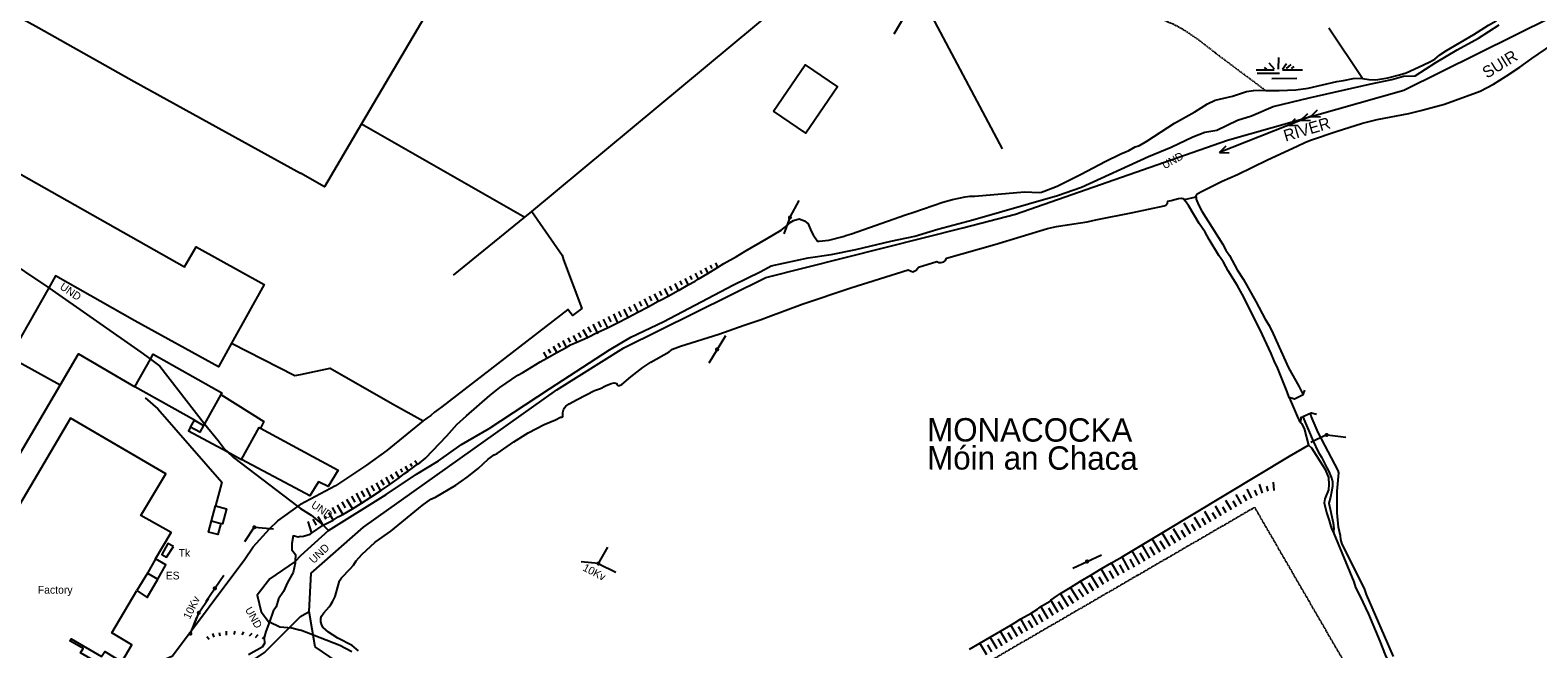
# Model space of a CAD drawing. Header units: metres. Extents: x 611948 to 1225781, y 656699 to 1316021.
# Tile 91 of 169: x 612678 to 613065, y 659152 to 659311. Entities that reach past the tile are written whole.
import ezdxf

# ---------------------------------------------------------------- set-up
doc = ezdxf.new("R2010")
doc.units = ezdxf.units.M
doc.linetypes.add('4696-07$0$PECK', pattern=[0.2, 0.1, -0.1])
for name, color, linetype in [('4696-06$0$BLD_INN_W', 253, 'Continuous'), ('4696-06$0$BLD_OTL_P', 253, 'Continuous'), ('4696-06$0$BLD_OTL_S', 253, 'Continuous'), ('4696-06$0$GEN_LIN_D', 253, 'Continuous'), ('4696-06$0$LAND_SYMB', 253, 'Continuous'), ('4696-06$0$POLE_SYMB', 253, 'Continuous'), ('4696-06$0$TEXT', 253, 'Continuous'), ('4696-06$0$TOWNLAND', 253, 'Continuous'), ('4696-06$0$WATER_FTR', 253, 'Continuous'), ('4696-07$0$BLD_OTL_S', 253, 'Continuous'), ('4696-07$0$GEN_LIN_D', 253, 'Continuous'), ('4696-07$0$GEN_PCK_D', 253, '4696-07$0$PECK'), ('4696-07$0$LAND_SYMB', 253, 'Continuous'), ('4696-07$0$MNR_LN_DT', 253, 'Continuous'), ('4696-07$0$POLE_SYMB', 253, 'Continuous'), ('4696-07$0$TOWNLAND', 253, 'Continuous'), ('4696-07$0$WATER_FTR', 253, 'Continuous')]:
    doc.layers.add(name, color=color, linetype=linetype)
doc.styles.add('4696-06$0$STANDARD', font='txt')
doc.styles.add('4696-07$0$STANDARD', font='txt')

# ---------------------------------------------------------------- blocks, each defined once
blk = doc.blocks.new('4696-06$0$26', base_point=(147.987073, 309.748732))
for p, q in [((141.664701, 310.500325), (142.264286, 309.80081)), ((143.097041, 311.29977), (143.396834, 310.300465)), ((144.762551, 311.566252), (144.962414, 310.666877)), ((146.627924, 311.832735), (146.627924, 310.833427)), ((148.859709, 311.899355), (148.559919, 310.99998)), ((151.024874, 311.732805), (150.625151, 310.933357)), ((153.156729, 311.29977), (152.457214, 310.600257)), ((154.722309, 310.96667), (154.022794, 310.167222)), ((156.554371, 310.700187), (155.854856, 309.900742))]:
    blk.add_line(p, q)
blk = doc.blocks.new('4696-06$0$30', base_point=(144.876269, 313.485642))
blk.add_line((144.905875, 313.497659), (149.765037, 313.497659))
blk = doc.blocks.new('4696-06$0$37', base_point=(145.909475, 308.83511))
blk.add_line((145.962562, 308.791096), (150.424369, 308.791096))
at = {"const_width": 0.51646}
blk.add_lwpolyline([(145.704332, 308.791096, 1), (146.220792, 308.791096, 1)], format="xyb", close=True, dxfattribs=at)
blk = doc.blocks.new('4696-06$0$36', base_point=(144.988486, 310.919762))
blk.add_line((140.875383, 310.92339), (149.050238, 310.92339))
at = {"const_width": 0.539928}
blk.add_lwpolyline([(144.673376, 310.923808, 1), (145.213304, 310.923808, 1)], format="xyb", close=True, dxfattribs=at)
blk = doc.blocks.new('4696-06')
at = {"layer": '4696-06$0$BLD_INN_W', "flags": 128}
for points in [[(612720.497, 659211.017), (612722.843, 659209.711)], [(612724.898, 659185.259), (612727.293, 659184.539)], [(612710.543, 659175.454), (612708.438, 659171.839)], [(612708.438, 659171.839), (612705.694, 659167.311)], [(612708.438, 659171.839), (612711.109, 659170.268)]]:
    blk.add_lwpolyline(points, dxfattribs=at)
at = {"layer": '4696-06$0$BLD_OTL_P', "flags": 128}
blk.add_lwpolyline([(612715.16, 659178.635), (612713.653, 659179.448), (612712.116, 659176.606), (612713.367, 659175.931), (612715.16, 659178.635)], dxfattribs=at)
at = {"layer": '4696-06$0$BLD_OTL_S', "flags": 128}
for points in [[(612658.694, 659261.458), (612668.148, 659278.497), (612717.916, 659250.397), (612720.951, 659255.56), (612738.36, 659245.826), (612730.021, 659230.767)], [(612683.143, 659244.966), (612673.121, 659227.237)], [(612730.021, 659230.767), (612726.662, 659224.7), (612705.256, 659236.536), (612684.912, 659248.097), (612683.143, 659244.966)], [(612705.239, 659219.569), (612709.225, 659226.681)], [(612709.225, 659226.681), (612709.937, 659227.951), (612727.537, 659218.085), (612727.303, 659217.668)], [(612720.497, 659211.017), (612705.239, 659219.569)], [(612727.303, 659217.668), (612723.075, 659210.125)], [(612710.543, 659175.454), (612714.533, 659182.212), (612706.732, 659186.553), (612713.127, 659197.265), (612688.69, 659211.573), (612667.907, 659176.29)], [(612719.529, 659209.289), (612720.497, 659211.017)], [(612723.075, 659210.125), (612722.843, 659209.711)], [(612722.843, 659209.711), (612721.871, 659207.976), (612719.529, 659209.289)], [(612732.59, 659200.985), (612737.081, 659209.179), (612737.468, 659208.992)], [(612737.468, 659208.992), (612747.716, 659203.469)], [(612747.716, 659192.895), (612732.59, 659200.985)], [(612724.898, 659185.259), (612725.904, 659189.088)], [(612725.904, 659189.088), (612728.748, 659188.341), (612727.719, 659184.427), (612727.293, 659184.539)], [(612727.293, 659184.539), (612726.541, 659181.68), (612724.123, 659182.316), (612724.898, 659185.259)], [(612711.109, 659170.268), (612713.19, 659173.896), (612710.543, 659175.454)], [(612705.694, 659167.311), (612708.426, 659165.597), (612711.109, 659170.268)], [(612707.527, 659141.972), (612691.309, 659151.357), (612691.955, 659152.454), (612688.563, 659154.472), (612688.865, 659154.951), (612696.686, 659150.39), (612697.512, 659151.687), (612701.901, 659149.023), (612704.464, 659153.452), (612699.317, 659156.519), (612705.694, 659167.311)]]:
    blk.add_lwpolyline(points, dxfattribs=at)
at = {"layer": '4696-06$0$GEN_LIN_D', "flags": 128}
for points in [[(612627.705, 659340.936), (612680.572, 659311.707), (612705.051, 659297.958), (612747.716, 659274.399)], [(612730.021, 659230.767), (612746.24, 659222.486), (612747.716, 659222.813)], [(612686.058, 659220.047), (612673.121, 659227.237)], [(612686.058, 659220.047), (612690.777, 659228.074), (612705.239, 659219.569)], [(612670.593, 659193.738), (612686.058, 659220.047)], [(612707.879, 659216.76), (612711.131, 659213.941), (612727.482, 659195.152), (612725.904, 659189.088)], [(612727.303, 659217.668), (612738.276, 659210.733), (612737.468, 659208.992)], [(612719.529, 659209.289), (612718.984, 659208.314), (612728.858, 659202.995)], [(612728.858, 659202.995), (612732.59, 659200.985)], [(612707.527, 659141.972), (612708.981, 659147.961), (612714.914, 659150.622), (612733.443, 659175.429), (612735.579, 659178.528), (612739.752, 659183.206), (612741.85, 659185.244), (612747.037, 659188.941)], [(612747.037, 659188.941), (612747.716, 659189.424)], [(612747.716, 659160.704), (612738.581, 659151.512), (612725.343, 659142.762), (612720.706, 659137.975), (612719.285, 659135.881), (612713.713, 659114.521), (612712.592, 659103.003), (612714.91, 659097.319), (612721.192, 659089.99), (612734.468, 659060.927), (612738.955, 659046.268), (612744.452, 659027.152), (612747.715, 659021.485)]]:
    blk.add_lwpolyline(points, dxfattribs=at)
at = {"layer": '4696-06$0$TOWNLAND', "flags": 128}
for points in [[(612658.694, 659261.458), (612683.143, 659244.966)], [(612683.143, 659244.966), (612706.723, 659228.529), (612709.225, 659226.681)], [(612709.225, 659226.681), (612711.606, 659224.923), (612723.075, 659210.125)], [(612723.075, 659210.125), (612726.555, 659205.821), (612728.384, 659203.43), (612728.858, 659202.995)], [(612728.858, 659202.995), (612730.555, 659201.439), (612747.037, 659188.941)], [(612747.037, 659188.941), (612747.716, 659188.426)], [(612747.716, 659176.283), (612746.335, 659174.779)], [(612746.335, 659174.779), (612739.806, 659170.342), (612736.611, 659166.142), (612737.599, 659161.868), (612739.507, 659159.398), (612739.759, 659159.28)], [(612739.759, 659159.28), (612742.362, 659158.063), (612745.441, 659157.767), (612747.716, 659157.139)]]:
    blk.add_lwpolyline(points, dxfattribs=at)
at = {"layer": '4696-06$0$WATER_FTR', "flags": 128}
for points in [[(612747.716, 659181.166), (612747.079, 659181.048), (612745.78, 659181.35), (612745.45, 659179.423), (612745.482, 659177.817), (612746.376, 659176.607), (612746.335, 659174.779)], [(612746.335, 659174.779), (612746.325, 659174.358), (612745.773, 659171.951), (612744.359, 659169.378), (612743.368, 659167.081), (612742.038, 659165.247), (612741.427, 659163.15), (612740.641, 659162.013), (612739.759, 659159.28)], [(612747.716, 659160.704), (612738.581, 659151.512), (612725.343, 659142.762), (612720.706, 659137.975), (612719.285, 659135.881), (612713.713, 659114.521), (612712.592, 659103.003), (612714.91, 659097.319), (612721.192, 659089.99), (612734.468, 659060.927), (612738.955, 659046.268), (612744.452, 659027.152), (612747.715, 659021.485)], [(612739.759, 659159.28), (612738.795, 659156.86), (612738.406, 659155.282), (612738.439, 659153.761), (612737.874, 659152.803), (612734.382, 659150.841)]]:
    blk.add_lwpolyline(points, dxfattribs=at)
at = {"layer": '4696-06$0$LAND_SYMB'}
blk.add_blockref('4696-06$0$26', (612730.026, 659154.798), dxfattribs=at)
at = {"layer": '4696-06$0$POLE_SYMB'}
for name, p, rotation in [('4696-06$0$37', (612735.918, 659183.603), 236.2770000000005), ('4696-06$0$30', (612735.918, 659183.603), 354.6610000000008), ('4696-06$0$36', (612725.765, 659167.93), 55.45100000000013), ('4696-06$0$37', (612721.551, 659161.609), 56.18800000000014), ('4696-06$0$37', (612719.405, 659156.247), 68.07900000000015), ('4696-06$0$30', (612721.551, 659161.609), 248.2270000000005)]:
    blk.add_blockref(name, p, dxfattribs=dict(at, rotation=rotation))
at = {"layer": '4696-06$0$BLD_OTL_S', "style": '4696-06$0$STANDARD'}
blk.add_text('Factory', height=2, rotation=-0.1, dxfattribs=at).set_placement((612680.341, 659166.538))
at = {"layer": '4696-06$0$POLE_SYMB', "style": '4696-06$0$STANDARD'}
for s, rotation, p in [('ES', -0.1, (612713.131, 659170.194)), ('10Kv', 63.80001, (612719.302, 659159.8))]:
    blk.add_text(s, height=2, rotation=rotation, dxfattribs=at).set_placement(p)
at = {"layer": '4696-06$0$TEXT', "style": '4696-06$0$STANDARD'}
blk.add_text('Tk', height=2, rotation=-0.1, dxfattribs=at).set_placement((612716.442, 659176))
at = {"layer": '4696-06$0$TOWNLAND', "style": '4696-06$0$STANDARD'}
for rotation, p in [(-34.30001, (612685.816, 659244.86)), (-60.60001, (612733.401, 659162.45))]:
    blk.add_text('UND', height=2, rotation=rotation, dxfattribs=at).set_placement(p)
blk = doc.blocks.new('4696-07$0$24', base_point=(148.742646, 308.54598))
for p, q in [((145.680071, 309.080778), (145.132379, 309.515455)), ((147.642634, 309.135113), (146.319044, 310.602145)), ((148.738019, 309.135113), (148.783659, 312.069178)), ((149.696479, 309.135113), (150.791864, 310.54781)), ((150.746224, 309.298118), (151.932889, 310.330473)), ((152.024171, 309.243783), (152.754429, 309.787128)), ((142.941609, 308.97211), (147.596994, 308.97211)), ((143.192446, 308.085693), (148.977161, 308.085693)), ((146.958019, 306.744393), (153.393401, 306.798728)), ((149.696479, 308.97211), (154.853914, 308.97211))]:
    blk.add_line(p, q)
blk = doc.blocks.new('4696-07$0$30', base_point=(144.876269, 313.485642))
blk.add_line((144.905875, 313.497659), (149.765037, 313.497659))
blk = doc.blocks.new('4696-07$0$37', base_point=(145.909475, 308.83511))
blk.add_line((145.962562, 308.791096), (150.424369, 308.791096))
at = {"const_width": 0.51646}
blk.add_lwpolyline([(145.704332, 308.791096, 1), (146.220792, 308.791096, 1)], format="xyb", close=True, dxfattribs=at)
blk = doc.blocks.new('4696-07$0$33', base_point=(135.493669, 309.153345))
for p, q in [((135.303093, 309.0949), (137.533998, 310.06066)), ((154.338261, 309.0949), (156.569166, 310.06066)), ((157.725323, 309.0949), (159.956226, 310.06066)), ((160.456823, 309.0949), (162.687728, 310.06066)), ((161.059896, 309.0949), (135.303093, 309.0949)), ((135.303093, 309.0949), (137.533998, 308.12914)), ((154.338261, 309.0949), (156.569166, 308.12914)), ((157.725323, 309.0949), (159.956226, 308.12914)), ((160.456823, 309.0949), (162.687728, 308.12914))]:
    blk.add_line(p, q)
blk = doc.blocks.new('4696-07$0$36', base_point=(144.988486, 310.919762))
blk.add_line((140.875383, 310.92339), (149.050238, 310.92339))
at = {"const_width": 0.539928}
blk.add_lwpolyline([(144.673376, 310.923808, 1), (145.213304, 310.923808, 1)], format="xyb", close=True, dxfattribs=at)
blk = doc.blocks.new('4696-07')
at = {"layer": '4696-07$0$BLD_OTL_S', "flags": 128}
for points in [[(612868.952, 659290.329), (612877.057, 659302.228), (612885.318, 659296.601), (612877.214, 659284.702), (612868.952, 659290.329)], [(612747.716, 659203.469), (612757.352, 659198.246), (612754.752, 659194.03), (612752.308, 659195.247), (612750.054, 659191.655), (612747.716, 659192.895)]]:
    blk.add_lwpolyline(points, dxfattribs=at)
at = {"layer": '4696-07$0$GEN_LIN_D', "flags": 128}
for points in [[(612749.904, 659161.965), (612750.427, 659171.822), (612763.865, 659183.607), (612813.375, 659218.832), (612830.558, 659229.626), (612866.95, 659247.635), (612917.451, 659260.389), (612930.999, 659263.914), (612985.345, 659282.914), (613030.504, 659295.691), (613077.966, 659319.295), (613098.012, 659329.649), (613110.018, 659343.637), (613115.195, 659360.379), (613117.894, 659395.053), (613116.792, 659413.447), (613115.415, 659442.988)], [(613019.969, 659298.715), (613011.27, 659311.646)], [(612807.021, 659264.624), (612896.572, 659339.169), (612927.537, 659280.639)], [(612783.77, 659321.812), (612763.32, 659287.095)], [(612763.32, 659287.095), (612753.801, 659270.916), (612747.716, 659274.399)], [(612763.32, 659287.095), (612805.193, 659263.132)], [(612807.021, 659264.624), (612814.735, 659253.407), (612815.115, 659252.208), (612819.77, 659239.693), (612817.411, 659237.914), (612816.212, 659239.434), (612783.902, 659214.433), (612782.083, 659213.094), (612781.143, 659212.274), (612780.044, 659211.555), (612779.176, 659210.851)], [(612805.193, 659263.132), (612807.021, 659264.624)], [(613001.144, 659216.898), (613000.65, 659218.314), (612998.206, 659224.309), (612997.265, 659226.239), (612996.485, 659228.192), (612993.68, 659234.264), (612989.103, 659243.398), (612987.778, 659245.724), (612985.5, 659249.381), (612984.336, 659251.549), (612983.097, 659253.317), (612980.615, 659257.372), (612979.574, 659259.281), (612978.051, 659261.506), (612975.361, 659266.138), (612974.468, 659267.35), (612974.304, 659267.707)], [(612786.944, 659248.239), (612805.193, 659263.132)], [(612747.716, 659222.813), (612755.264, 659224.391), (612771.233, 659215.282), (612779.176, 659210.851)], [(613004.758, 659217.596), (613005.146, 659218.781)], [(613001.144, 659216.898), (613003.156, 659212.078), (613003.688, 659210.944), (613004.094, 659210.368)], [(612779.176, 659210.851), (612769.827, 659203.281), (612764.609, 659199.484), (612756.632, 659194.248), (612747.716, 659189.424)], [(613004.094, 659210.368), (613004.239, 659211.849), (613004.678, 659211.914)], [(613004.094, 659210.368), (613004.296, 659210.19), (613004.969, 659208.957), (613006.134, 659204.648)], [(613006.609, 659212.775), (613006.847, 659212.957), (613008.111, 659212.611)], [(612968.597, 659182.179), (613001.183, 659201.796), (613006.134, 659204.648)], [(613006.134, 659204.648), (613006.902, 659203.936), (613010.239, 659198.61), (613011.223, 659196.38), (613011.321, 659194.58), (613011.256, 659193.219), (613010.28, 659190.869), (613010.131, 659189.867), (613010.737, 659187.333), (613011.399, 659185.339), (613011.796, 659183.744), (613012.125, 659182.867), (613012.575, 659181.971)], [(612963.41, 659179.058), (612966.012, 659180.623)], [(612966.012, 659180.623), (612968.597, 659182.179)], [(613012.575, 659181.971), (613017.686, 659169.583), (613018.182, 659168.087), (613019.284, 659165.958), (613021.434, 659161.279), (613024.348, 659154.329), (613025.725, 659150.843), (613029.65, 659142.842), (613035.985, 659128.225), (613036.927, 659126.235), (613040.664, 659117.012), (613041.421, 659115.42), (613044.353, 659108.63), (613048.725, 659098.053), (613054.261, 659085.289), (613055.268, 659082.738), (613057.235, 659078.318), (613058.818, 659074.294), (613060.064, 659071.767), (613061.992, 659067.246), (613062.298, 659066.709)], [(612955.632, 659174.458), (612958.287, 659176.02)], [(612958.287, 659176.02), (612960.852, 659177.533)], [(612960.852, 659177.533), (612963.41, 659179.058)], [(612950.302, 659171.296), (612952.964, 659172.876)], [(612952.964, 659172.876), (612955.632, 659174.458)], [(612942.498, 659166.548), (612945.04, 659168.142)], [(612945.04, 659168.142), (612947.633, 659169.74)], [(612947.633, 659169.74), (612950.302, 659171.296)], [(612937.488, 659163.213), (612939.682, 659164.561), (612940.005, 659164.887)], [(612940.005, 659164.887), (612941.726, 659166.103), (612942.498, 659166.548)], [(612747.716, 659160.704), (612749.904, 659161.965)], [(612768.079, 659006.623), (612777.027, 659040.154), (612795.587, 659091.57), (612797.789, 659100.381), (612793.218, 659114.128), (612766.453, 659142.655), (612751.418, 659152.877), (612749.904, 659161.965)], [(612929.742, 659158.45), (612930.917, 659159.127), (612932.317, 659160.074)], [(612932.317, 659160.074), (612934.96, 659161.559)], [(612934.96, 659161.559), (612936.642, 659162.568), (612937.488, 659163.213)], [(612921.804, 659153.862), (612929.742, 659158.45)], [(612919.174, 659152.339), (612921.804, 659153.862)]]:
    blk.add_lwpolyline(points, dxfattribs=at)
at = {"layer": '4696-07$0$GEN_PCK_D', "flags": 128}
for points in [[(612920.359, 659374.876), (612912.719, 659357.448), (612919.627, 659327.997), (612952.931, 659318.571), (612969.024, 659313.707), (612971.647, 659312.6), (612974.332, 659311.093), (612977.802, 659308.75), (612982.716, 659304.914), (612995.144, 659295.623)], [(612905.928, 659138.54), (612992.239, 659188.699), (613049.431, 659089.919)]]:
    blk.add_lwpolyline(points, dxfattribs=at)
at = {"layer": '4696-07$0$MNR_LN_DT', "flags": 128}
for points in [[(612848.824, 659248.785), (612849.625, 659247.239)], [(612850.122, 659249.459), (612850.577, 659248.571)], [(612851.421, 659250.134), (612852.145, 659248.694)], [(612852.727, 659250.794), (612853.126, 659249.981)], [(612854.05, 659251.419), (612854.582, 659250.205)], [(612840.983, 659244.834), (612841.916, 659242.909)], [(612842.301, 659245.47), (612842.857, 659244.361)], [(612843.619, 659246.107), (612844.496, 659244.353)], [(612844.924, 659246.768), (612845.438, 659245.751)], [(612846.223, 659247.44), (612847.087, 659245.762)], [(612847.524, 659248.113), (612848.032, 659247.131)], [(612834.468, 659241.506), (612835.088, 659240.274)], [(612835.766, 659242.182), (612836.844, 659240.156)], [(612837.079, 659242.826), (612837.674, 659241.655)], [(612838.385, 659243.487), (612839.354, 659241.573)], [(612839.682, 659244.166), (612840.266, 659243.008)], [(612826.58, 659237.658), (612827.242, 659236.296)], [(612827.893, 659238.301), (612828.979, 659236.056)], [(612829.223, 659238.911), (612829.869, 659237.586)], [(612830.554, 659239.522), (612831.602, 659237.379)], [(612831.878, 659240.143), (612832.493, 659238.895)], [(612833.173, 659240.825), (612834.202, 659238.758)], [(612818.86, 659233.491), (612819.536, 659232.301)], [(612820.094, 659234.277), (612821.224, 659232.295)], [(612821.359, 659235.011), (612822.126, 659233.624)], [(612822.663, 659235.674), (612823.778, 659233.509)], [(612823.778, 659233.509), (612823.924, 659233.226)], [(612823.968, 659236.336), (612824.685, 659234.906)], [(612825.274, 659236.997), (612826.409, 659234.701)], [(612812.427, 659230.016), (612813.371, 659228.417)], [(612813.669, 659230.789), (612814.235, 659229.806)], [(612814.959, 659231.479), (612815.829, 659229.732)], [(612816.254, 659232.161), (612816.826, 659231.06)], [(612817.562, 659232.817), (612818.516, 659231.065)], [(612818.516, 659231.065), (612818.603, 659230.906)], [(612821.224, 659232.295), (612821.314, 659232.137)], [(612809.941, 659228.471), (612810.878, 659226.94)], [(612811.184, 659229.243), (612811.752, 659228.307)], [(612773.301, 659198.531), (612773.777, 659197.695)], [(612774.563, 659199.218), (612775.293, 659197.945)], [(612775.797, 659199.955), (612776.205, 659199.258)], [(612777.026, 659200.698), (612777.656, 659199.745)], [(612767.049, 659194.995), (612768.221, 659192.918)], [(612768.297, 659195.707), (612769.022, 659194.44)], [(612769.542, 659196.425), (612770.612, 659194.558)], [(612770.612, 659194.558), (612770.68, 659194.44)], [(612770.783, 659197.148), (612771.415, 659196.042)], [(612772.039, 659197.845), (612772.959, 659196.234)], [(612994.337, 659192.344), (612993.543, 659194.621)], [(612997.275, 659193.033), (612997.113, 659195.111)], [(612759.516, 659190.815), (612761.011, 659188.337)], [(612760.743, 659191.562), (612761.62, 659190.048)], [(612761.972, 659192.308), (612763.298, 659189.751)], [(612763.258, 659192.945), (612764.063, 659191.446)], [(612764.539, 659193.597), (612765.758, 659191.294)], [(612765.758, 659191.294), (612765.811, 659191.193)], [(612765.795, 659194.295), (612766.559, 659192.899)], [(612768.221, 659192.918), (612768.311, 659192.758)], [(612988.944, 659189.569), (612987.559, 659191.979)], [(612990.261, 659190.325), (612989.459, 659191.776)], [(612991.579, 659191.081), (612990.352, 659193.388)], [(612992.936, 659191.759), (612992.324, 659193.096)], [(612995.773, 659192.814), (612995.45, 659194.145)], [(612754.874, 659187.391), (612756.061, 659185.414)], [(612755.807, 659188.619), (612756.689, 659187.119)], [(612757.052, 659189.336), (612758.506, 659186.842)], [(612758.283, 659190.076), (612759.169, 659188.583)], [(612981.08, 659184.968), (612979.545, 659187.58)], [(612982.39, 659185.735), (612981.487, 659187.278)], [(612983.7, 659186.503), (612982.221, 659189.029)], [(612985.011, 659187.27), (612984.138, 659188.761)], [(612986.322, 659188.038), (612984.893, 659190.484)], [(612987.632, 659188.805), (612986.787, 659190.259)], [(612749.585, 659185.046), (612750.491, 659182.079)], [(612750.868, 659185.693), (612751.713, 659184.14)], [(612752.137, 659186.365), (612753.258, 659184.433)], [(612753.772, 659186.44), (612754.218, 659185.673)], [(612973.264, 659180.285), (612971.521, 659183.174)], [(612975.86, 659181.861), (612974.178, 659184.65)], [(612977.159, 659182.648), (612976.174, 659184.292)], [(612978.458, 659183.434), (612976.86, 659186.118)], [(612979.769, 659184.201), (612978.828, 659185.79)], [(612968.049, 659177.171), (612966.012, 659180.623)], [(612969.356, 659177.942), (612968.107, 659180.048)], [(612968.597, 659182.179), (612968.536, 659182.281)], [(612970.664, 659178.714), (612968.597, 659182.179)], [(612971.965, 659179.499), (612970.792, 659181.452)], [(612974.562, 659181.073), (612973.537, 659182.763)], [(612960.155, 659172.62), (612958.287, 659176.02)], [(612961.489, 659173.347), (612960.337, 659175.405)], [(612962.817, 659174.085), (612960.852, 659177.533)], [(612964.124, 659174.856), (612962.928, 659176.919)], [(612965.432, 659175.627), (612963.41, 659179.058)], [(612966.741, 659176.399), (612965.524, 659178.461)], [(612954.863, 659169.641), (612952.964, 659172.876)], [(612956.163, 659170.427), (612955.042, 659172.37)], [(612957.489, 659171.167), (612955.632, 659174.458)], [(612958.823, 659171.894), (612957.713, 659173.906)], [(612947.114, 659164.851), (612945.04, 659168.142)], [(612948.383, 659165.686), (612947.149, 659167.643)], [(612949.664, 659166.5), (612947.633, 659169.74)], [(612950.964, 659167.286), (612949.768, 659169.225)], [(612952.264, 659168.071), (612950.302, 659171.296)], [(612953.564, 659168.856), (612952.405, 659170.795)], [(612941.932, 659161.684), (612940.005, 659164.887)], [(612943.232, 659162.468), (612942.042, 659164.427)], [(612944.533, 659163.252), (612942.498, 659166.548)], [(612945.832, 659164.037), (612944.591, 659166.02)], [(612934.09, 659157.045), (612932.317, 659160.074)], [(612936.712, 659158.576), (612934.96, 659161.559)], [(612938.024, 659159.342), (612936.944, 659161.169)], [(612939.332, 659160.114), (612937.488, 659163.213)], [(612940.632, 659160.899), (612939.502, 659162.788)], [(612928.851, 659153.969), (612927.151, 659156.831)], [(612930.159, 659154.741), (612929.132, 659156.48)], [(612931.467, 659155.513), (612929.742, 659158.45)], [(612932.778, 659156.279), (612931.73, 659158.068)], [(612935.401, 659157.81), (612934.352, 659159.606)], [(612923.649, 659150.834), (612921.804, 659153.862)], [(612924.945, 659151.626), (612923.862, 659153.412)], [(612926.242, 659152.417), (612924.477, 659155.347)], [(612927.543, 659153.197), (612926.506, 659154.932)]]:
    blk.add_lwpolyline(points, dxfattribs=at)
at = {"layer": '4696-07$0$TOWNLAND', "flags": 128}
for points in [[(612754.91, 659182.782), (612769.676, 659191.979), (612777.423, 659197.181), (612783.108, 659200.622), (612788.966, 659204.785), (612796.024, 659208.92), (612811.48, 659219.125), (612826.898, 659229.068), (612832.345, 659232.367), (612840.844, 659236.397), (612858.491, 659245.685), (612865.656, 659249.181), (612868.38, 659250.689), (612877.841, 659252.67), (612883.713, 659253.572), (612890.062, 659254.839), (612899.021, 659257.013), (612905.168, 659258.258), (612911.091, 659260.041), (612920.048, 659262.436), (612941.787, 659268.665), (612947.905, 659270.851), (612965.106, 659278.733), (612970.862, 659281.115), (612976.436, 659283.733), (612979.504, 659284.966), (612982.559, 659285.499), (612987.873, 659288.055), (612991.483, 659289.173), (612997.038, 659291.552), (613006.277, 659293.77), (613021.744, 659297.273), (613027.492, 659298.494), (613030.404, 659299.304), (613033.445, 659299.376), (613038.709, 659302.833), (613044.176, 659306.051), (613049.706, 659309.029), (613054.931, 659312.485)], [(612747.716, 659188.426), (612750.428, 659186.695), (612753.534, 659184.086)], [(612753.534, 659184.086), (612754.91, 659182.782)], [(612754.91, 659182.782), (612747.716, 659176.283)], [(612760.88, 659151.577), (612757.761, 659153.225), (612747.716, 659157.139)]]:
    blk.add_lwpolyline(points, dxfattribs=at)
at = {"layer": '4696-07$0$WATER_FTR', "flags": 128}
for points in [[(612749.904, 659161.965), (612750.427, 659171.822), (612763.865, 659183.607), (612813.375, 659218.832), (612830.558, 659229.626), (612866.95, 659247.635), (612917.451, 659260.389), (612930.999, 659263.914), (612985.345, 659282.914), (613030.504, 659295.691), (613077.966, 659319.295), (613098.012, 659329.649), (613110.018, 659343.637), (613115.195, 659360.379), (613117.894, 659395.053), (613116.792, 659413.447), (613115.415, 659442.988)], [(612977.258, 659268.358), (612977.236, 659268.618), (612977.511, 659269.081), (612978.823, 659269.835), (612983.977, 659272.35), (612987.9, 659274.092), (612995.623, 659277.834), (613003.167, 659281.314), (613005.317, 659282.377), (613006.83, 659282.993), (613013.15, 659285.14), (613019.97, 659287.232), (613023.7, 659288.172), (613031.845, 659289.757), (613034.878, 659290.469), (613040.982, 659292.134), (613050.089, 659295.47), (613053.511, 659297.247), (613056.77, 659299.321), (613060.267, 659301.639), (613063.303, 659303.871), (613068.468, 659307.387)], [(613019.969, 659298.715), (613021.591, 659298.452), (613023.153, 659298.388), (613023.832, 659298.435), (613026.387, 659298.921), (613029.4, 659299.613), (613031.135, 659300.192), (613034.281, 659301.586), (613037.048, 659302.915), (613038.44, 659303.689), (613039.789, 659304.744), (613041.438, 659305.862), (613048.475, 659310.017), (613052.212, 659312.356), (613054.22, 659313.518), (613056.087, 659314.798), (613060.163, 659317.141), (613061.97, 659318.4), (613065.79, 659320.501), (613068.551, 659322.25), (613074.222, 659324.21)], [(612854.582, 659250.205), (612856.252, 659251.262), (612859.494, 659253.017), (612861.7, 659254.441), (612867.148, 659257.558), (612870.885, 659259.837), (612872.453, 659260.994), (612873.225, 659261.743), (612874.099, 659262.292), (612875.495, 659262.747), (612876.901, 659262.222), (612877.869, 659261.452), (612878.569, 659259.579), (612879.079, 659258.624), (612880.257, 659256.996), (612880.657, 659256.96), (612883.094, 659257.266), (612886.765, 659258.145), (612887.722, 659258.495), (612888.979, 659258.828), (612902.791, 659263.715), (612904.925, 659264.377), (612912.379, 659266.956), (612914.831, 659267.682), (612918.045, 659268.375), (612919.264, 659268.488), (612920.564, 659268.542), (612933.275, 659269.656), (612937.058, 659269.496), (612937.617, 659269.562), (612938.355, 659269.77), (612941.642, 659271.125), (612943.751, 659272.127), (612947.791, 659274.13), (612953.958, 659277.375), (612957.998, 659279.378), (612960.03, 659280.26), (612961.68, 659281.138), (612962.736, 659281.548), (612964.666, 659282.649), (612971.739, 659287.224), (612976.949, 659290.141), (612980.208, 659292.195), (612982.179, 659293.136), (612986.629, 659294.163), (612990.177, 659295.34), (612991.975, 659295.619), (612993.634, 659295.696), (612995.144, 659295.623)], [(612995.144, 659295.623), (612998.576, 659295.608), (613002.855, 659295.814), (613006.031, 659296.267), (613013.335, 659297.905), (613015.033, 659298.183), (613017.528, 659298.729), (613019.307, 659298.828), (613019.969, 659298.715)], [(612974.304, 659267.707), (612977.258, 659268.358)], [(612974.304, 659267.707), (612977.258, 659268.358)], [(612977.258, 659268.358), (612977.325, 659267.779), (612977.9, 659266.305), (612978.777, 659264.674), (612984.007, 659256.267), (612984.904, 659254.636), (612985.799, 659253.286), (612987.837, 659249.625), (612989.404, 659247.102), (612992.604, 659241.474), (612994.972, 659236.998), (612996.01, 659235.328), (612997.052, 659233.239), (613001.005, 659224.499), (613003.635, 659219.786), (613004.758, 659217.596)], [(612762.596, 659151.915), (612760.922, 659153.218), (612757.301, 659155.141), (612754.864, 659156.695), (612753.492, 659157.841), (612753.145, 659158.478), (612752.895, 659159.355), (612752.867, 659160.135), (612753.06, 659160.777), (612753.672, 659161.624), (612755.076, 659163.199), (612755.471, 659163.723), (612755.961, 659164.609), (612756.549, 659165.815), (612757.726, 659169.868), (612758.198, 659170.613), (612760.435, 659172.878), (612761.265, 659173.867), (612761.973, 659174.934), (612763.437, 659176.57), (612766.844, 659179.766), (612770.816, 659182.549), (612778.868, 659189.175), (612781.091, 659190.779), (612782.266, 659191.331), (612787.535, 659194.347), (612790.454, 659196.439), (612793.212, 659198.628), (612795.827, 659201.036), (612797.316, 659202.151), (612798.132, 659202.52), (612802.382, 659205.486), (612806.038, 659207.805), (612810.176, 659209.969), (612813.024, 659211.159), (612814.337, 659211.853), (612814.797, 659211.858), (612814.975, 659212.099), (612814.964, 659213.06), (612815.078, 659213.701), (612815.333, 659214.204), (612815.748, 659214.648), (612816.602, 659215.237), (612818.61, 659216.379), (612823.027, 659218.626), (612824.562, 659219.181), (612825.855, 659219.895), (612827.369, 659220.492), (612828.127, 659220.66), (612828.75, 659220.466), (612828.793, 659220.166), (612829.015, 659219.969), (612829.475, 659219.933), (612830.073, 659220.24), (612832.332, 659222.144), (612835.468, 659224.598), (612837.474, 659225.899), (612842.167, 659228.609), (612843.08, 659229.259), (612845.092, 659230.02), (612854.962, 659233.084), (612861.419, 659235.433), (612865.765, 659236.879), (612867.538, 659237.598), (612876.286, 659240.791), (612888.745, 659244.963), (612903.499, 659249.639), (612904.203, 659249.266), (612904.625, 659249.131), (612905.043, 659249.275), (612905.5, 659249.56), (612905.856, 659249.924), (612906.092, 659250.326), (612910.798, 659251.776), (612911.341, 659251.521), (612911.961, 659251.488), (612912.64, 659251.655), (612913.077, 659251.98), (612913.331, 659252.583), (612925.655, 659256.153), (612939.215, 659260.257), (612941.451, 659260.76), (612943.148, 659260.958), (612949.32, 659261.964), (612951.534, 659262.487), (612961.097, 659264.308), (612969.061, 659266.072), (612969.538, 659266.257), (612969.933, 659266.722), (612970.068, 659267.203), (612970.886, 659267.432), (612972.742, 659267.891), (612973.422, 659267.978), (612973.902, 659267.943), (612974.304, 659267.707)], [(613001.144, 659216.898), (613000.65, 659218.314), (612998.206, 659224.309), (612997.265, 659226.239), (612996.485, 659228.192), (612993.68, 659234.264), (612989.103, 659243.398), (612987.778, 659245.724), (612985.5, 659249.381), (612984.336, 659251.549), (612983.097, 659253.317), (612980.615, 659257.372), (612979.574, 659259.281), (612978.051, 659261.506), (612975.361, 659266.138), (612974.468, 659267.35), (612974.304, 659267.707)], [(612849.625, 659247.239), (612852.145, 659248.694)], [(612852.145, 659248.694), (612854.582, 659250.205)], [(612844.496, 659244.353), (612844.781, 659244.44), (612847.087, 659245.762)], [(612847.087, 659245.762), (612848.858, 659246.723), (612849.625, 659247.239)], [(612836.844, 659240.156), (612839.354, 659241.573)], [(612839.354, 659241.573), (612839.789, 659241.727), (612841.916, 659242.909)], [(612841.916, 659242.909), (612844.496, 659244.353)], [(612828.979, 659236.056), (612831.602, 659237.379)], [(612831.602, 659237.379), (612834.202, 659238.758)], [(612834.202, 659238.758), (612836.844, 659240.156)], [(612821.224, 659232.295), (612823.778, 659233.509)], [(612823.778, 659233.509), (612826.409, 659234.701)], [(612826.409, 659234.701), (612828.979, 659236.056)], [(612813.371, 659228.417), (612815.829, 659229.732)], [(612815.829, 659229.732), (612816.943, 659230.344), (612818.516, 659231.065)], [(612818.516, 659231.065), (612821.224, 659232.295)], [(612777.656, 659199.745), (612778.273, 659200.111), (612779.74, 659201.347), (612785.161, 659207.065), (612787.732, 659209.913), (612790.208, 659212.179), (612796.195, 659217.343), (612798.814, 659219.432), (612803.362, 659222.6), (612804.715, 659223.254), (612809.147, 659225.981), (612810.878, 659226.94)], [(612810.878, 659226.94), (612813.371, 659228.417)], [(613004.758, 659217.596), (613002.49, 659216.432), (613001.144, 659216.898)], [(613006.609, 659212.775), (613004.678, 659211.914)], [(613004.678, 659211.914), (613007.284, 659205.641), (613008.594, 659202.913), (613009.388, 659201.582), (613010.756, 659198.855), (613011.327, 659197.901), (613012.067, 659196.009), (613012.215, 659195.25), (613012.248, 659194.03), (613011.717, 659191.264), (613011.292, 659189.739), (613012.385, 659184.749), (613012.582, 659183.152), (613012.528, 659182.631), (613012.575, 659181.971)], [(613027.851, 659150.385), (613020.961, 659166.356), (613020.507, 659167.591), (613019.34, 659170.119), (613014.743, 659179.253), (613014.351, 659180.469), (613014.261, 659181.409), (613013.818, 659183.625), (613013.399, 659187.321), (613013.441, 659192.803), (613013.871, 659197.549), (613013.725, 659198.146), (613008.541, 659207.894), (613006.756, 659212.116), (613006.609, 659212.775)], [(612775.293, 659197.945), (612777.656, 659199.745)], [(612768.221, 659192.918), (612770.612, 659194.558)], [(612770.612, 659194.558), (612772.959, 659196.234)], [(612772.959, 659196.234), (612774.381, 659197.369), (612775.293, 659197.945)], [(612763.298, 659189.751), (612765.758, 659191.294)], [(612765.758, 659191.294), (612768.221, 659192.918)], [(612756.061, 659185.414), (612757.374, 659186.248), (612758.506, 659186.842)], [(612758.506, 659186.842), (612761.011, 659188.337)], [(612761.011, 659188.337), (612763.298, 659189.751)], [(612750.491, 659182.079), (612753.534, 659184.086)], [(612753.534, 659184.086), (612756.061, 659185.414)], [(612747.716, 659181.166), (612748.463, 659181.316), (612750.138, 659181.84), (612750.491, 659182.079)], [(613012.575, 659181.971), (613017.686, 659169.583), (613018.182, 659168.087), (613019.284, 659165.958), (613021.434, 659161.279), (613024.348, 659154.329), (613025.725, 659150.843), (613029.65, 659142.842), (613035.985, 659128.225), (613036.927, 659126.235), (613040.664, 659117.012), (613041.421, 659115.42), (613044.353, 659108.63), (613048.725, 659098.053), (613054.261, 659085.289), (613055.268, 659082.738), (613057.235, 659078.318), (613058.818, 659074.294), (613060.064, 659071.767), (613061.992, 659067.246), (613062.298, 659066.709)], [(612747.716, 659160.704), (612749.904, 659161.965)], [(612768.079, 659006.623), (612777.027, 659040.154), (612795.587, 659091.57), (612797.789, 659100.381), (612793.218, 659114.128), (612766.453, 659142.655), (612751.418, 659152.877), (612749.904, 659161.965)]]:
    blk.add_lwpolyline(points, dxfattribs=at)
at = {"layer": '4696-07$0$LAND_SYMB'}
blk.add_blockref('4696-07$0$24', (612998.444, 659300.548), dxfattribs=at)
at = {"layer": '4696-07$0$POLE_SYMB'}
for name, p, rotation in [('4696-07$0$30', (612902.305, 659314.3), 239.0250000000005), ('4696-07$0$30', (612873.211, 659263.083), 61.43500000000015), ('4696-07$0$37', (612873.211, 659263.083), 249.3160000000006), ('4696-07$0$36', (612854.463, 659229.158), 238.5350000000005), ('4696-07$0$37', (613010.808, 659207.258), 205.6200000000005), ('4696-07$0$30', (613010.808, 659207.258), 353.3880000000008), ('4696-07$0$37', (612824.115, 659174.213), 174.0000000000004), ('4696-07$0$30', (612824.115, 659174.213), 61.10800000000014), ('4696-07$0$36', (612949.377, 659174.805), 24.98900000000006), ('4696-07$0$30', (612824.115, 659174.213), 333.6210000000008)]:
    blk.add_blockref(name, p, dxfattribs=dict(at, rotation=rotation))
at = {"layer": '4696-07$0$WATER_FTR', "rotation": 21.52400000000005}
blk.add_blockref('4696-07$0$33', (612983.458, 659279.887), dxfattribs=at)
at = {"layer": '4696-07$0$POLE_SYMB', "style": '4696-07$0$STANDARD'}
blk.add_text('10Kv', height=2, rotation=-27.40001, dxfattribs=at).set_placement((612819.845, 659172.575))
at = {"layer": '4696-07$0$TOWNLAND', "style": '4696-07$0$STANDARD'}
for s, height, rotation, p in [('UND', 2, 29.50001, (612969.223, 659275.396)), ('MONACOCKA', 6, -0.1, (612908.332, 659205.599)), ('Móin an Chaca', 6, -0.1, (612908.332, 659198.399)), ('UND', 2, -34.50001, (612750.239, 659188.863)), ('UND', 2, 43.50001, (612751.08, 659174.119))]:
    blk.add_text(s, height=height, rotation=rotation, dxfattribs=at).set_placement(p)
at = {"layer": '4696-07$0$WATER_FTR', "style": '4696-07$0$STANDARD'}
for s, rotation, p in [('SUIR', 31.70001, (613051.851, 659298.619)), ('RIVER', 16.6, (613000.224, 659282.496))]:
    blk.add_text(s, height=3, rotation=rotation, dxfattribs=at).set_placement(p)
blk = doc.blocks.new('OS Mapping')
for name in ['4696-06', '4696-07']:
    blk.add_blockref(name, (0, 0))

msp = doc.modelspace()

# ---------------------------------------------------------------- block references
msp.add_blockref('OS Mapping', (0, 0))

doc.saveas('drawing.dxf')
